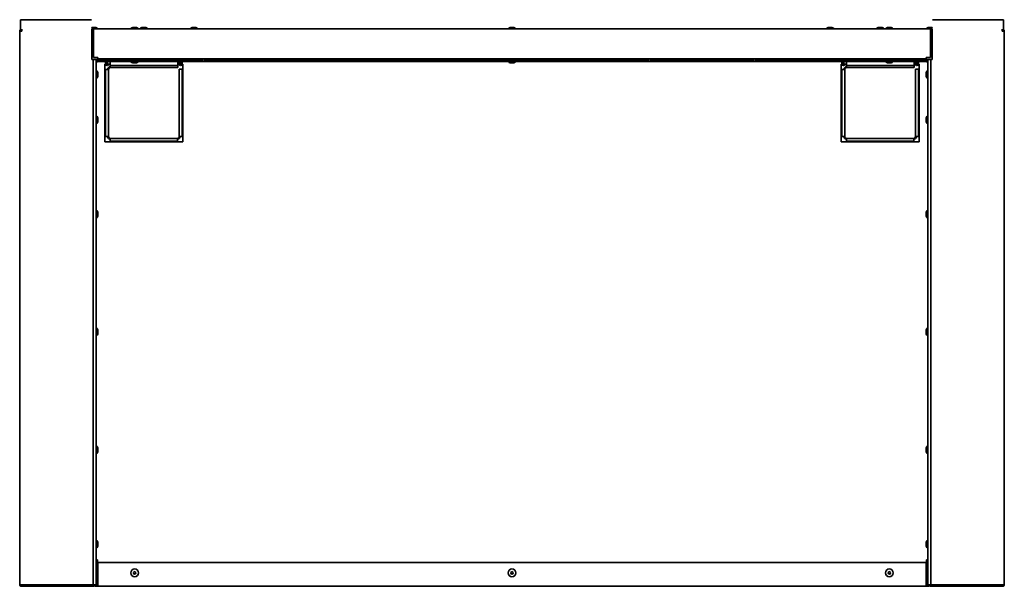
# Model space of a CAD drawing. Extents: x -3.9 to 70, y 4.3 to 46.8.
# Tile 2 of 3: x -3.9 to 37.9, y 22.8 to 46.8. Entities that reach past the tile are written whole.
import ezdxf

# ---------------------------------------------------------------- set-up
doc = ezdxf.new("R2010")
doc.units = 0
doc.header["$MEASUREMENT"] = 0

msp = doc.modelspace()

# ---------------------------------------------------------------- linework, layer by layer
at = {"color": 7, "lineweight": 35}
for p, q in [((-3.837, 46.842), (-1.837, 46.842)), ((-3.837, 46.36), (-3.837, 46.842)), ((-2.824, 46.842), (-0.824, 46.842)), ((34.826, 46.842), (36.826, 46.842)), ((37.839, 46.842), (35.839, 46.842)), ((37.839, 46.842), (37.839, 46.36)), ((-3.873, 46.36), (-3.873, 22.907)), ((-3.873, 46.36), (-3.787, 46.36)), ((-3.787, 46.36), (-3.78, 46.446)), ((-0.77, 46.453), (-0.824, 46.453)), ((-0.808, 46.446), (-0.824, 46.446)), ((-0.749, 46.446), (-0.808, 46.446)), ((-0.808, 46.446), (-0.808, 46.36)), ((-0.749, 46.41), (-0.808, 46.41)), ((-0.808, 46.36), (-0.808, 45.15)), ((-0.744, 46.511), (-0.783, 46.511)), ((-0.569, 46.453), (-0.77, 46.453)), ((34.751, 46.45), (-0.749, 46.45)), ((-0.749, 46.364), (-0.749, 46.45)), ((-0.749, 45.237), (-0.749, 46.364)), ((-0.683, 46.511), (-0.744, 46.511)), ((-0.569, 46.45), (-0.569, 46.453)), ((1.138, 46.457), (0.837, 46.457)), ((0.837, 46.45), (0.837, 46.457)), ((1.043, 46.515), (0.951, 46.515)), ((1.051, 46.515), (1.043, 46.515)), ((1.165, 46.457), (1.138, 46.457)), ((1.165, 46.45), (1.165, 46.457)), ((1.428, 46.453), (1.228, 46.453)), ((1.228, 46.45), (1.228, 46.453)), ((1.228, 46.45), (1.228, 46.453)), ((1.403, 46.511), (1.342, 46.511)), ((1.442, 46.511), (1.403, 46.511)), ((1.556, 46.453), (1.428, 46.453)), ((1.556, 46.45), (1.556, 46.453)), ((3.48, 46.453), (3.353, 46.453)), ((3.353, 46.45), (3.353, 46.453)), ((3.506, 46.511), (3.467, 46.511)), ((3.681, 46.453), (3.48, 46.453)), ((3.567, 46.511), (3.506, 46.511)), ((3.681, 46.45), (3.681, 46.453)), ((16.837, 46.45), (16.837, 46.457)), ((17.165, 46.457), (16.837, 46.457)), ((17.051, 46.515), (16.951, 46.515)), ((17.165, 46.45), (17.165, 46.457)), ((30.622, 46.453), (30.321, 46.453)), ((30.321, 46.45), (30.321, 46.453)), ((30.527, 46.511), (30.435, 46.511)), ((30.535, 46.511), (30.527, 46.511)), ((30.649, 46.453), (30.622, 46.453)), ((30.649, 46.45), (30.649, 46.453)), ((32.446, 46.45), (32.446, 46.453)), ((32.474, 46.453), (32.446, 46.453)), ((32.446, 46.45), (32.446, 46.453)), ((32.774, 46.453), (32.474, 46.453)), ((32.569, 46.511), (32.56, 46.511)), ((32.66, 46.511), (32.569, 46.511)), ((32.774, 46.45), (32.774, 46.453)), ((32.837, 46.45), (32.837, 46.457)), ((33.165, 46.457), (32.837, 46.457)), ((33.051, 46.515), (32.951, 46.515)), ((33.165, 46.45), (33.165, 46.457)), ((34.826, 46.453), (34.571, 46.453)), ((34.571, 46.45), (34.571, 46.453)), ((34.777, 46.511), (34.685, 46.511)), ((34.751, 46.45), (34.751, 46.364)), ((34.81, 46.446), (34.751, 46.446)), ((34.81, 46.41), (34.751, 46.41)), ((34.751, 45.237), (34.751, 46.364)), ((34.785, 46.511), (34.777, 46.511)), ((34.81, 46.446), (34.826, 46.446)), ((34.81, 46.36), (34.81, 46.446)), ((34.81, 46.36), (34.81, 45.15)), ((37.789, 46.36), (37.782, 46.446)), ((37.875, 46.36), (37.789, 46.36)), ((37.875, 46.36), (37.875, 22.907)), ((-0.808, 45.16), (-0.561, 45.16)), ((-0.808, 45.15), (-0.758, 45.15)), ((-0.758, 22.885), (-0.758, 45.15)), ((-0.624, 45.15), (-0.758, 45.15)), ((-0.561, 45.237), (-0.749, 45.237)), ((-0.696, 45.15), (-0.696, 45.16)), ((-0.66, 45.15), (-0.66, 45.16)), ((-0.624, 45.15), (-0.624, 22.885)), ((-0.561, 45.147), (-0.574, 45.147)), ((-0.574, 45.147), (-0.574, 45.111)), ((-0.561, 45.111), (-0.574, 45.111)), ((-0.574, 45.061), (-0.574, 45.111)), ((-0.561, 45.237), (-0.561, 45.187)), ((34.563, 45.187), (-0.561, 45.187)), ((-0.561, 45.075), (-0.561, 45.187)), ((-0.496, 45.167), (-0.496, 45.095)), ((-0.496, 45.167), (-0.011, 45.167)), ((-0.496, 45.144), (-0.011, 45.144)), ((-0.011, 45.118), (-0.496, 45.118)), ((-0.011, 45.095), (-0.496, 45.095)), ((-0.011, 45.095), (-0.011, 45.167)), ((0.06, 45.167), (0.06, 45.095)), ((0.06, 45.167), (0.546, 45.167)), ((0.06, 45.144), (0.546, 45.144)), ((0.546, 45.118), (0.06, 45.118)), ((0.546, 45.095), (0.06, 45.095)), ((0.546, 45.095), (0.546, 45.167)), ((0.617, 45.167), (0.617, 45.095)), ((0.617, 45.167), (1.102, 45.167)), ((0.617, 45.144), (1.102, 45.144)), ((1.102, 45.118), (0.617, 45.118)), ((1.102, 45.095), (0.617, 45.095)), ((1.102, 45.095), (1.102, 45.167)), ((1.174, 45.167), (1.174, 45.095)), ((1.174, 45.167), (1.659, 45.167)), ((1.174, 45.144), (1.659, 45.144)), ((1.659, 45.118), (1.174, 45.118)), ((1.659, 45.095), (1.174, 45.095)), ((1.659, 45.095), (1.659, 45.167)), ((1.73, 45.167), (1.73, 45.095)), ((1.73, 45.167), (2.216, 45.167)), ((1.73, 45.144), (2.216, 45.144)), ((2.216, 45.118), (1.73, 45.118)), ((2.216, 45.095), (1.73, 45.095)), ((2.216, 45.095), (2.216, 45.167)), ((2.287, 45.167), (2.287, 45.095)), ((2.287, 45.167), (2.772, 45.167)), ((2.287, 45.144), (2.772, 45.144)), ((2.772, 45.118), (2.287, 45.118)), ((2.772, 45.095), (2.287, 45.095)), ((2.772, 45.095), (2.772, 45.167)), ((2.843, 45.167), (2.843, 45.095)), ((2.843, 45.167), (3.329, 45.167)), ((2.843, 45.144), (3.329, 45.144)), ((3.329, 45.118), (2.843, 45.118)), ((3.329, 45.095), (2.843, 45.095)), ((3.329, 45.095), (3.329, 45.167)), ((3.4, 45.167), (3.4, 45.095)), ((3.4, 45.167), (3.885, 45.167)), ((3.4, 45.144), (3.885, 45.144)), ((3.885, 45.118), (3.4, 45.118)), ((3.885, 45.095), (3.4, 45.095)), ((3.885, 45.095), (3.885, 45.167)), ((3.957, 45.167), (3.957, 45.095)), ((3.957, 45.167), (4.442, 45.167)), ((3.957, 45.144), (4.442, 45.144)), ((4.442, 45.118), (3.957, 45.118)), ((4.442, 45.095), (3.957, 45.095)), ((4.442, 45.095), (4.442, 45.167)), ((4.513, 45.167), (4.513, 45.095)), ((4.513, 45.167), (4.999, 45.167)), ((4.513, 45.144), (4.999, 45.144)), ((4.999, 45.118), (4.513, 45.118)), ((4.999, 45.095), (4.513, 45.095)), ((4.999, 45.095), (4.999, 45.167)), ((5.07, 45.167), (5.07, 45.095)), ((5.07, 45.167), (5.555, 45.167)), ((5.07, 45.144), (5.555, 45.144)), ((5.555, 45.118), (5.07, 45.118)), ((5.555, 45.095), (5.07, 45.095)), ((5.555, 45.095), (5.555, 45.167)), ((5.626, 45.167), (5.626, 45.095)), ((5.626, 45.167), (6.112, 45.167)), ((5.626, 45.144), (6.112, 45.144)), ((6.112, 45.118), (5.626, 45.118)), ((6.112, 45.095), (5.626, 45.095)), ((6.112, 45.095), (6.112, 45.167)), ((6.183, 45.167), (6.183, 45.095)), ((6.183, 45.167), (6.668, 45.167)), ((6.183, 45.144), (6.668, 45.144)), ((6.668, 45.118), (6.183, 45.118)), ((6.668, 45.095), (6.183, 45.095)), ((6.668, 45.095), (6.668, 45.167)), ((6.74, 45.167), (6.74, 45.095)), ((6.74, 45.167), (7.225, 45.167)), ((6.74, 45.144), (7.225, 45.144)), ((7.225, 45.118), (6.74, 45.118)), ((7.225, 45.095), (6.74, 45.095)), ((7.225, 45.095), (7.225, 45.167)), ((7.296, 45.167), (7.296, 45.095)), ((7.296, 45.167), (7.782, 45.167)), ((7.296, 45.144), (7.782, 45.144)), ((7.782, 45.118), (7.296, 45.118)), ((7.782, 45.095), (7.296, 45.095)), ((7.782, 45.095), (7.782, 45.167)), ((7.853, 45.167), (7.853, 45.095)), ((7.853, 45.167), (8.338, 45.167)), ((7.853, 45.144), (8.338, 45.144)), ((8.338, 45.118), (7.853, 45.118)), ((8.338, 45.095), (7.853, 45.095)), ((8.338, 45.095), (8.338, 45.167)), ((8.409, 45.167), (8.409, 45.095)), ((8.409, 45.167), (8.895, 45.167)), ((8.409, 45.144), (8.895, 45.144)), ((8.895, 45.118), (8.409, 45.118)), ((8.895, 45.095), (8.409, 45.095)), ((8.895, 45.095), (8.895, 45.167)), ((8.966, 45.167), (8.966, 45.095)), ((8.966, 45.167), (9.451, 45.167)), ((8.966, 45.144), (9.451, 45.144)), ((9.451, 45.118), (8.966, 45.118)), ((9.451, 45.095), (8.966, 45.095)), ((9.451, 45.095), (9.451, 45.167)), ((9.523, 45.167), (9.523, 45.095)), ((9.523, 45.167), (10.008, 45.167)), ((9.523, 45.144), (10.008, 45.144)), ((10.008, 45.118), (9.523, 45.118)), ((10.008, 45.095), (9.523, 45.095)), ((10.008, 45.095), (10.008, 45.167)), ((10.079, 45.167), (10.079, 45.095)), ((10.079, 45.167), (10.564, 45.167)), ((10.079, 45.144), (10.564, 45.144)), ((10.564, 45.118), (10.079, 45.118)), ((10.564, 45.095), (10.079, 45.095)), ((10.564, 45.095), (10.564, 45.167)), ((10.636, 45.167), (10.636, 45.095)), ((10.636, 45.167), (11.121, 45.167)), ((10.636, 45.144), (11.121, 45.144)), ((11.121, 45.118), (10.636, 45.118)), ((11.121, 45.095), (10.636, 45.095)), ((11.121, 45.095), (11.121, 45.167)), ((11.192, 45.167), (11.192, 45.095)), ((11.192, 45.167), (11.678, 45.167)), ((11.192, 45.144), (11.678, 45.144)), ((11.678, 45.118), (11.192, 45.118)), ((11.678, 45.095), (11.192, 45.095)), ((11.678, 45.095), (11.678, 45.167)), ((11.749, 45.167), (11.749, 45.095)), ((11.749, 45.167), (12.234, 45.167)), ((11.749, 45.144), (12.234, 45.144)), ((12.234, 45.118), (11.749, 45.118)), ((12.234, 45.095), (11.749, 45.095)), ((12.234, 45.095), (12.234, 45.167)), ((12.305, 45.167), (12.305, 45.095)), ((12.305, 45.167), (12.791, 45.167)), ((12.305, 45.144), (12.791, 45.144)), ((12.791, 45.118), (12.305, 45.118)), ((12.791, 45.095), (12.305, 45.095)), ((12.791, 45.095), (12.791, 45.167)), ((12.862, 45.167), (12.862, 45.095)), ((12.862, 45.167), (13.347, 45.167)), ((12.862, 45.144), (13.347, 45.144)), ((13.347, 45.118), (12.862, 45.118)), ((13.347, 45.095), (12.862, 45.095)), ((13.347, 45.095), (13.347, 45.167)), ((13.419, 45.167), (13.419, 45.095)), ((13.419, 45.167), (13.904, 45.167)), ((13.419, 45.144), (13.904, 45.144)), ((13.904, 45.118), (13.419, 45.118)), ((13.904, 45.095), (13.419, 45.095)), ((13.904, 45.095), (13.904, 45.167)), ((13.975, 45.167), (13.975, 45.095)), ((13.975, 45.167), (14.461, 45.167)), ((13.975, 45.144), (14.461, 45.144)), ((14.461, 45.118), (13.975, 45.118)), ((14.461, 45.095), (13.975, 45.095)), ((14.461, 45.095), (14.461, 45.167)), ((14.532, 45.167), (14.532, 45.095)), ((14.532, 45.167), (15.017, 45.167)), ((14.532, 45.144), (15.017, 45.144)), ((15.017, 45.118), (14.532, 45.118)), ((15.017, 45.095), (14.532, 45.095)), ((15.017, 45.095), (15.017, 45.167)), ((15.088, 45.167), (15.088, 45.095)), ((15.088, 45.167), (15.574, 45.167)), ((15.088, 45.144), (15.574, 45.144)), ((15.574, 45.118), (15.088, 45.118)), ((15.574, 45.095), (15.088, 45.095)), ((15.574, 45.095), (15.574, 45.167)), ((15.645, 45.167), (15.645, 45.095)), ((15.645, 45.167), (16.13, 45.167)), ((15.645, 45.144), (16.13, 45.144)), ((16.13, 45.118), (15.645, 45.118)), ((16.13, 45.095), (15.645, 45.095)), ((16.13, 45.095), (16.13, 45.167)), ((16.202, 45.167), (16.202, 45.095)), ((16.202, 45.167), (16.687, 45.167)), ((16.202, 45.144), (16.687, 45.144)), ((16.687, 45.118), (16.202, 45.118)), ((16.687, 45.095), (16.202, 45.095)), ((16.687, 45.095), (16.687, 45.167)), ((16.758, 45.167), (16.758, 45.095)), ((16.758, 45.167), (17.244, 45.167)), ((16.758, 45.144), (17.244, 45.144)), ((17.244, 45.118), (16.758, 45.118)), ((17.244, 45.095), (16.758, 45.095)), ((17.244, 45.095), (17.244, 45.167)), ((17.315, 45.167), (17.315, 45.095)), ((17.315, 45.167), (17.8, 45.167)), ((17.315, 45.144), (17.8, 45.144)), ((17.8, 45.118), (17.315, 45.118)), ((17.8, 45.095), (17.315, 45.095)), ((17.8, 45.095), (17.8, 45.167)), ((17.871, 45.167), (17.871, 45.095)), ((17.871, 45.167), (18.357, 45.167)), ((17.871, 45.144), (18.357, 45.144)), ((18.357, 45.118), (17.871, 45.118)), ((18.357, 45.095), (17.871, 45.095)), ((18.357, 45.095), (18.357, 45.167)), ((18.428, 45.167), (18.428, 45.095)), ((18.428, 45.167), (18.913, 45.167)), ((18.428, 45.144), (18.913, 45.144)), ((18.913, 45.118), (18.428, 45.118)), ((18.913, 45.095), (18.428, 45.095)), ((18.913, 45.095), (18.913, 45.167)), ((18.985, 45.167), (18.985, 45.095)), ((18.985, 45.167), (19.47, 45.167)), ((18.985, 45.144), (19.47, 45.144)), ((19.47, 45.118), (18.985, 45.118)), ((19.47, 45.095), (18.985, 45.095)), ((19.47, 45.095), (19.47, 45.167)), ((19.541, 45.167), (19.541, 45.095)), ((19.541, 45.167), (20.027, 45.167)), ((19.541, 45.144), (20.027, 45.144)), ((20.027, 45.118), (19.541, 45.118)), ((20.027, 45.095), (19.541, 45.095)), ((20.027, 45.095), (20.027, 45.167)), ((20.098, 45.167), (20.098, 45.095)), ((20.098, 45.167), (20.583, 45.167)), ((20.098, 45.144), (20.583, 45.144)), ((20.583, 45.118), (20.098, 45.118)), ((20.583, 45.095), (20.098, 45.095)), ((20.583, 45.095), (20.583, 45.167)), ((20.654, 45.167), (20.654, 45.095)), ((20.654, 45.167), (21.14, 45.167)), ((20.654, 45.144), (21.14, 45.144)), ((21.14, 45.118), (20.654, 45.118)), ((21.14, 45.095), (20.654, 45.095)), ((21.14, 45.095), (21.14, 45.167)), ((21.211, 45.167), (21.211, 45.095)), ((21.211, 45.167), (21.696, 45.167)), ((21.211, 45.144), (21.696, 45.144)), ((21.696, 45.118), (21.211, 45.118)), ((21.696, 45.095), (21.211, 45.095)), ((21.696, 45.095), (21.696, 45.167)), ((21.768, 45.167), (21.768, 45.095)), ((21.768, 45.167), (22.253, 45.167)), ((21.768, 45.144), (22.253, 45.144)), ((22.253, 45.118), (21.768, 45.118)), ((22.253, 45.095), (21.768, 45.095)), ((22.253, 45.095), (22.253, 45.167)), ((22.324, 45.167), (22.324, 45.095)), ((22.324, 45.167), (22.809, 45.167)), ((22.324, 45.144), (22.809, 45.144)), ((22.809, 45.118), (22.324, 45.118)), ((22.809, 45.095), (22.324, 45.095)), ((22.809, 45.095), (22.809, 45.167)), ((22.881, 45.167), (22.881, 45.095)), ((22.881, 45.167), (23.366, 45.167)), ((22.881, 45.144), (23.366, 45.144)), ((23.366, 45.118), (22.881, 45.118)), ((23.366, 45.095), (22.881, 45.095)), ((23.366, 45.095), (23.366, 45.167)), ((23.437, 45.167), (23.437, 45.095)), ((23.437, 45.167), (23.923, 45.167)), ((23.437, 45.144), (23.923, 45.144)), ((23.923, 45.118), (23.437, 45.118)), ((23.923, 45.095), (23.437, 45.095)), ((23.923, 45.095), (23.923, 45.167)), ((23.994, 45.167), (23.994, 45.095)), ((23.994, 45.167), (24.479, 45.167)), ((23.994, 45.144), (24.479, 45.144)), ((24.479, 45.118), (23.994, 45.118)), ((24.479, 45.095), (23.994, 45.095)), ((24.479, 45.095), (24.479, 45.167)), ((24.551, 45.167), (24.551, 45.095)), ((24.551, 45.167), (25.036, 45.167)), ((24.551, 45.144), (25.036, 45.144)), ((25.036, 45.118), (24.551, 45.118)), ((25.036, 45.095), (24.551, 45.095)), ((25.036, 45.095), (25.036, 45.167)), ((25.107, 45.167), (25.107, 45.095)), ((25.107, 45.167), (25.592, 45.167)), ((25.107, 45.144), (25.592, 45.144)), ((25.592, 45.118), (25.107, 45.118)), ((25.592, 45.095), (25.107, 45.095)), ((25.592, 45.095), (25.592, 45.167)), ((25.664, 45.167), (25.664, 45.095)), ((25.664, 45.167), (26.149, 45.167)), ((25.664, 45.144), (26.149, 45.144)), ((26.149, 45.118), (25.664, 45.118)), ((26.149, 45.095), (25.664, 45.095)), ((26.149, 45.095), (26.149, 45.167)), ((26.22, 45.167), (26.22, 45.095)), ((26.22, 45.167), (26.706, 45.167)), ((26.22, 45.144), (26.706, 45.144)), ((26.706, 45.118), (26.22, 45.118)), ((26.706, 45.095), (26.22, 45.095)), ((26.706, 45.095), (26.706, 45.167)), ((26.777, 45.167), (26.777, 45.095)), ((26.777, 45.167), (27.262, 45.167)), ((26.777, 45.144), (27.262, 45.144)), ((27.262, 45.118), (26.777, 45.118)), ((27.262, 45.095), (26.777, 45.095)), ((27.262, 45.095), (27.262, 45.167)), ((27.333, 45.167), (27.333, 45.095)), ((27.333, 45.167), (27.819, 45.167)), ((27.333, 45.144), (27.819, 45.144)), ((27.819, 45.118), (27.333, 45.118)), ((27.819, 45.095), (27.333, 45.095)), ((27.819, 45.095), (27.819, 45.167)), ((27.89, 45.167), (27.89, 45.095)), ((27.89, 45.167), (28.375, 45.167)), ((27.89, 45.144), (28.375, 45.144)), ((28.375, 45.118), (27.89, 45.118)), ((28.375, 45.095), (27.89, 45.095)), ((28.375, 45.095), (28.375, 45.167)), ((28.447, 45.167), (28.447, 45.095)), ((28.447, 45.167), (28.932, 45.167)), ((28.447, 45.144), (28.932, 45.144)), ((28.932, 45.118), (28.447, 45.118)), ((28.932, 45.095), (28.447, 45.095)), ((28.932, 45.095), (28.932, 45.167)), ((29.003, 45.167), (29.003, 45.095)), ((29.003, 45.167), (29.489, 45.167)), ((29.003, 45.144), (29.489, 45.144)), ((29.489, 45.118), (29.003, 45.118)), ((29.489, 45.095), (29.003, 45.095)), ((29.489, 45.095), (29.489, 45.167)), ((29.56, 45.167), (29.56, 45.095)), ((29.56, 45.167), (30.045, 45.167)), ((29.56, 45.144), (30.045, 45.144)), ((30.045, 45.118), (29.56, 45.118)), ((30.045, 45.095), (29.56, 45.095)), ((30.045, 45.095), (30.045, 45.167)), ((30.116, 45.167), (30.116, 45.095)), ((30.116, 45.167), (30.602, 45.167)), ((30.116, 45.144), (30.602, 45.144)), ((30.602, 45.118), (30.116, 45.118)), ((30.602, 45.095), (30.116, 45.095)), ((30.602, 45.095), (30.602, 45.167)), ((30.673, 45.167), (30.673, 45.095)), ((30.673, 45.167), (31.158, 45.167)), ((30.673, 45.144), (31.158, 45.144)), ((31.158, 45.118), (30.673, 45.118)), ((31.158, 45.095), (30.673, 45.095)), ((31.158, 45.095), (31.158, 45.167)), ((31.23, 45.167), (31.23, 45.095)), ((31.23, 45.167), (31.715, 45.167)), ((31.23, 45.144), (31.715, 45.144)), ((31.715, 45.118), (31.23, 45.118)), ((31.715, 45.095), (31.23, 45.095)), ((31.715, 45.095), (31.715, 45.167)), ((31.786, 45.167), (31.786, 45.095)), ((31.786, 45.167), (32.272, 45.167)), ((31.786, 45.144), (32.272, 45.144)), ((32.272, 45.118), (31.786, 45.118)), ((32.272, 45.095), (31.786, 45.095)), ((32.272, 45.095), (32.272, 45.167)), ((32.343, 45.167), (32.343, 45.095)), ((32.343, 45.167), (32.828, 45.167)), ((32.343, 45.144), (32.828, 45.144)), ((32.828, 45.118), (32.343, 45.118)), ((32.828, 45.095), (32.343, 45.095)), ((32.828, 45.095), (32.828, 45.167)), ((32.899, 45.167), (32.899, 45.095)), ((32.899, 45.167), (33.385, 45.167)), ((32.899, 45.144), (33.385, 45.144)), ((33.385, 45.118), (32.899, 45.118)), ((33.385, 45.095), (32.899, 45.095)), ((33.385, 45.095), (33.385, 45.167)), ((33.456, 45.167), (33.456, 45.095)), ((33.456, 45.167), (33.941, 45.167)), ((33.456, 45.144), (33.941, 45.144)), ((33.941, 45.118), (33.456, 45.118)), ((33.941, 45.095), (33.456, 45.095)), ((33.941, 45.095), (33.941, 45.167)), ((34.013, 45.167), (34.013, 45.095)), ((34.013, 45.167), (34.498, 45.167)), ((34.013, 45.144), (34.498, 45.144)), ((34.498, 45.118), (34.013, 45.118)), ((34.498, 45.095), (34.013, 45.095)), ((34.498, 45.095), (34.498, 45.167)), ((34.751, 45.237), (34.563, 45.237)), ((34.563, 45.187), (34.563, 45.237)), ((34.563, 45.075), (34.563, 45.187)), ((34.563, 45.16), (34.81, 45.16)), ((34.576, 45.147), (34.563, 45.147)), ((34.576, 45.111), (34.563, 45.111)), ((34.576, 45.147), (34.576, 45.111)), ((34.576, 45.061), (34.576, 45.111)), ((34.76, 45.15), (34.626, 45.15)), ((34.626, 45.15), (34.626, 22.885)), ((34.662, 45.15), (34.662, 45.16)), ((34.698, 45.15), (34.698, 45.16)), ((34.81, 45.15), (34.76, 45.15)), ((34.76, 22.885), (34.76, 45.15)), ((-0.574, 45.061), (-0.624, 45.054)), ((-0.574, 45.061), (-0.624, 45.057)), ((-0.624, 44.683), (-0.617, 44.683)), ((-0.617, 44.382), (-0.617, 44.683)), ((-0.561, 45.075), (34.563, 45.075)), ((-0.23, 44.961), (-0.259, 44.961)), ((-0.259, 44.961), (-0.259, 41.661)), ((-0.23, 44.737), (-0.259, 44.737)), ((-0.23, 45.075), (-0.23, 44.96)), ((-0.108, 44.737), (-0.23, 44.737)), ((-0.23, 44.737), (-0.23, 41.887)), ((-0.194, 45.075), (-0.194, 44.96)), ((-0.144, 44.961), (-0.194, 44.961)), ((-0.144, 44.96), (-0.144, 45.075)), ((-0.033, 44.96), (-0.144, 44.96)), ((-0.108, 41.887), (-0.108, 44.737)), ((-0.033, 44.96), (-0.033, 45.075)), ((-0.033, 44.96), (-0.033, 44.899)), ((-0.033, 44.901), (-0.033, 44.812)), ((2.817, 44.899), (-0.033, 44.899)), ((-0.033, 44.899), (2.829, 44.899)), ((-0.033, 44.812), (2.829, 44.812)), ((0.837, 45.075), (1.165, 45.075)), ((0.837, 45.075), (0.837, 45.068)), ((0.837, 45.068), (1.165, 45.068)), ((0.951, 45.011), (1.051, 45.011)), ((0.951, 45.011), (1.051, 45.011)), ((1.165, 45.075), (1.165, 45.068)), ((2.829, 45.075), (2.829, 44.96)), ((2.892, 44.96), (2.829, 44.96)), ((2.829, 44.899), (2.829, 44.96)), ((2.829, 44.812), (2.829, 44.899)), ((2.892, 44.96), (2.892, 45.075)), ((2.892, 44.749), (2.892, 41.887)), ((3.014, 44.749), (2.892, 44.749)), ((2.928, 44.96), (2.928, 45.075)), ((2.978, 44.961), (2.928, 44.961)), ((2.978, 44.96), (2.978, 45.075)), ((3.014, 44.96), (3.014, 45.075)), ((3.041, 44.961), (3.014, 44.961)), ((3.041, 44.749), (3.014, 44.749)), ((3.014, 41.887), (3.014, 44.749)), ((3.041, 41.661), (3.041, 44.961)), ((16.837, 45.075), (17.165, 45.075)), ((16.837, 45.075), (16.837, 45.068)), ((16.837, 45.068), (17.165, 45.068)), ((16.951, 45.011), (17.051, 45.011)), ((16.951, 45.011), (17.051, 45.011)), ((17.165, 45.075), (17.165, 45.068)), ((30.96, 44.961), (30.96, 41.661)), ((30.989, 44.961), (30.96, 44.961)), ((30.989, 44.737), (30.96, 44.737)), ((30.989, 45.075), (30.989, 44.96)), ((31.11, 44.737), (30.989, 44.737)), ((30.989, 44.737), (30.989, 41.887)), ((31.025, 45.075), (31.025, 44.96)), ((31.075, 44.961), (31.025, 44.961)), ((31.075, 44.96), (31.075, 45.075)), ((31.185, 44.96), (31.075, 44.96)), ((31.11, 41.887), (31.11, 44.737)), ((31.185, 44.96), (31.185, 45.075)), ((31.185, 44.96), (31.185, 44.899)), ((31.185, 44.901), (31.185, 44.812)), ((34.035, 44.899), (31.185, 44.899)), ((31.185, 44.899), (34.048, 44.899)), ((31.185, 44.812), (34.048, 44.812)), ((32.837, 45.075), (32.864, 45.075)), ((32.837, 45.075), (32.837, 45.068)), ((32.837, 45.068), (32.864, 45.068)), ((32.864, 45.075), (33.165, 45.075)), ((32.864, 45.068), (33.165, 45.068)), ((32.951, 45.011), (33.043, 45.011)), ((32.959, 45.011), (33.051, 45.011)), ((33.165, 45.075), (33.165, 45.068)), ((34.048, 45.075), (34.048, 44.96)), ((34.11, 44.96), (34.048, 44.96)), ((34.048, 44.899), (34.048, 44.96)), ((34.048, 44.812), (34.048, 44.899)), ((34.11, 44.96), (34.11, 45.075)), ((34.11, 44.749), (34.11, 41.887)), ((34.232, 44.749), (34.11, 44.749)), ((34.146, 44.96), (34.146, 45.075)), ((34.196, 44.961), (34.146, 44.961)), ((34.196, 44.96), (34.196, 45.075)), ((34.232, 44.96), (34.232, 45.075)), ((34.26, 44.961), (34.232, 44.961)), ((34.26, 44.749), (34.232, 44.749)), ((34.232, 41.887), (34.232, 44.749)), ((34.26, 41.661), (34.26, 44.961)), ((34.576, 45.061), (34.626, 45.057)), ((34.576, 45.061), (34.626, 45.054)), ((34.619, 44.683), (34.619, 44.383)), ((34.626, 44.683), (34.619, 44.683)), ((-0.624, 44.355), (-0.617, 44.355)), ((-0.624, 44.355), (-0.617, 44.355)), ((-0.617, 44.355), (-0.617, 44.382)), ((-0.559, 44.477), (-0.559, 44.569)), ((-0.559, 44.469), (-0.559, 44.477)), ((34.561, 44.569), (34.561, 44.477)), ((34.561, 44.569), (34.561, 44.477)), ((34.561, 44.56), (34.561, 44.469)), ((34.561, 44.56), (34.561, 44.469)), ((34.619, 44.383), (34.619, 44.355)), ((34.626, 44.355), (34.619, 44.355)), ((34.626, 44.355), (34.619, 44.355)), ((-0.624, 42.766), (-0.617, 42.766)), ((-0.617, 42.739), (-0.617, 42.766)), ((-0.617, 42.438), (-0.617, 42.739)), ((-0.559, 42.644), (-0.559, 42.652)), ((-0.559, 42.552), (-0.559, 42.644)), ((34.561, 42.652), (34.561, 42.561)), ((34.561, 42.644), (34.561, 42.552)), ((34.619, 42.766), (34.619, 42.738)), ((34.626, 42.766), (34.619, 42.766)), ((34.619, 42.738), (34.619, 42.438)), ((-0.624, 42.438), (-0.617, 42.438)), ((34.626, 42.438), (34.619, 42.438)), ((-0.258, 41.887), (-0.23, 41.887)), ((-0.23, 41.887), (-0.108, 41.887)), ((2.817, 41.812), (-0.033, 41.812)), ((-0.033, 41.812), (-0.033, 41.69)), ((2.817, 41.812), (2.817, 41.69)), ((2.892, 41.887), (3.014, 41.887)), ((3.014, 41.887), (3.042, 41.887)), ((30.96, 41.887), (30.989, 41.887)), ((30.989, 41.887), (31.11, 41.887)), ((34.035, 41.812), (31.185, 41.812)), ((31.185, 41.812), (31.185, 41.69)), ((34.035, 41.812), (34.035, 41.69)), ((34.11, 41.887), (34.232, 41.887)), ((34.232, 41.887), (34.26, 41.887)), ((-0.259, 41.661), (3.041, 41.661)), ((-0.258, 41.662), (3.042, 41.662)), ((-0.033, 41.69), (2.817, 41.69)), ((-0.033, 41.69), (-0.033, 41.662)), ((2.817, 41.662), (2.817, 41.69)), ((30.96, 41.662), (34.26, 41.662)), ((30.96, 41.661), (34.26, 41.661)), ((31.185, 41.69), (34.035, 41.69)), ((31.185, 41.69), (31.185, 41.662)), ((34.035, 41.662), (34.035, 41.69)), ((-0.624, 38.766), (-0.617, 38.766)), ((-0.624, 38.438), (-0.617, 38.438)), ((-0.617, 38.466), (-0.617, 38.766)), ((-0.617, 38.438), (-0.617, 38.466)), ((-0.559, 38.561), (-0.559, 38.652)), ((-0.559, 38.552), (-0.559, 38.561)), ((34.561, 38.652), (34.561, 38.561)), ((34.561, 38.644), (34.561, 38.552)), ((34.619, 38.766), (34.619, 38.467)), ((34.626, 38.766), (34.619, 38.766)), ((34.619, 38.467), (34.619, 38.438)), ((34.626, 38.438), (34.619, 38.438)), ((-0.624, 33.766), (-0.617, 33.766)), ((-0.624, 33.438), (-0.617, 33.438)), ((-0.617, 33.438), (-0.617, 33.766)), ((-0.559, 33.552), (-0.559, 33.652)), ((34.561, 33.652), (34.561, 33.561)), ((34.561, 33.644), (34.561, 33.552)), ((34.619, 33.766), (34.619, 33.738)), ((34.626, 33.766), (34.619, 33.766)), ((34.619, 33.738), (34.619, 33.438)), ((34.626, 33.438), (34.619, 33.438)), ((-0.624, 28.766), (-0.617, 28.766)), ((-0.624, 28.438), (-0.617, 28.438)), ((-0.617, 28.438), (-0.617, 28.766)), ((-0.559, 28.552), (-0.559, 28.652)), ((34.561, 28.652), (34.561, 28.561)), ((34.561, 28.644), (34.561, 28.552)), ((34.619, 28.766), (34.619, 28.467)), ((34.626, 28.766), (34.619, 28.766)), ((34.619, 28.467), (34.619, 28.438)), ((34.626, 28.438), (34.619, 28.438)), ((-0.624, 24.766), (-0.617, 24.766)), ((-0.617, 24.438), (-0.617, 24.766)), ((-0.559, 24.552), (-0.559, 24.652)), ((-0.559, 24.552), (-0.559, 24.652)), ((34.561, 24.652), (34.561, 24.56)), ((34.561, 24.645), (34.561, 24.552)), ((34.619, 24.766), (34.619, 24.464)), ((34.626, 24.766), (34.619, 24.766)), ((-0.624, 24.438), (-0.617, 24.438)), ((34.619, 24.464), (34.619, 24.438)), ((34.626, 24.438), (34.619, 24.438)), ((-0.574, 23.943), (-0.624, 23.943)), ((-0.574, 23.558), (-0.574, 23.943)), ((-0.554, 23.825), (34.556, 23.825)), ((-0.554, 22.908), (-0.554, 23.825)), ((34.556, 23.825), (34.556, 22.908)), ((34.576, 23.557), (34.576, 23.943)), ((34.576, 23.943), (34.626, 23.943)), ((-0.624, 23.614), (-0.617, 23.614)), ((-0.617, 23.286), (-0.617, 23.614)), ((-0.559, 23.4), (-0.559, 23.5)), ((34.561, 23.5), (34.561, 23.4)), ((34.561, 23.5), (34.561, 23.4)), ((34.561, 23.5), (34.561, 23.4)), ((34.561, 23.5), (34.561, 23.4)), ((34.561, 23.5), (34.561, 23.432)), ((34.561, 23.468), (34.561, 23.4)), ((34.612, 23.658), (34.576, 23.658)), ((34.612, 23.658), (34.626, 23.658)), ((34.626, 23.614), (34.619, 23.614)), ((34.619, 23.614), (34.619, 23.286)), ((-0.624, 23.286), (-0.617, 23.286)), ((-0.574, 23.029), (-0.574, 23.341)), ((-0.574, 23.029), (-0.574, 22.943)), ((34.576, 23.029), (34.576, 23.342)), ((34.576, 22.943), (34.576, 23.029)), ((34.626, 23.286), (34.619, 23.286)), ((34.626, 23.286), (34.619, 23.286)), ((34.626, 23.286), (34.619, 23.286)), ((-3.837, 22.857), (-3.837, 22.894)), ((-3.837, 22.857), (-1.837, 22.857)), ((-3.787, 22.885), (-0.808, 22.885)), ((-3.787, 22.821), (-3.787, 22.857)), ((-3.787, 22.857), (-0.71, 22.857)), ((-3.787, 22.821), (-0.71, 22.821)), ((-2.824, 22.857), (-2.824, 22.885)), ((-2.824, 22.857), (-0.824, 22.857)), ((-1.837, 22.857), (-1.837, 22.885)), ((-0.824, 22.857), (-0.824, 22.885)), ((-0.698, 22.858), (-0.824, 22.858)), ((-0.808, 22.885), (-0.758, 22.885)), ((-0.624, 22.885), (-0.758, 22.885)), ((-0.71, 22.857), (-0.71, 22.858)), ((-0.679, 22.822), (-0.679, 22.827)), ((-0.679, 22.822), (-0.554, 22.822)), ((-0.554, 22.858), (-0.639, 22.858)), ((-0.639, 22.858), (-0.554, 22.858)), ((-0.554, 22.894), (-0.624, 22.894)), ((-0.574, 22.943), (-0.554, 22.943)), ((-0.554, 22.822), (-0.554, 22.908)), ((-0.554, 22.822), (34.556, 22.822)), ((34.556, 22.943), (34.576, 22.943)), ((34.556, 22.908), (34.556, 22.822)), ((34.626, 22.894), (34.556, 22.894)), ((34.641, 22.858), (34.556, 22.858)), ((34.556, 22.858), (34.642, 22.858)), ((34.556, 22.822), (34.681, 22.822)), ((34.626, 22.885), (34.76, 22.885)), ((34.681, 22.827), (34.681, 22.822)), ((34.826, 22.858), (34.7, 22.858)), ((34.712, 22.857), (34.712, 22.858)), ((37.789, 22.857), (34.712, 22.857)), ((37.789, 22.821), (34.712, 22.821)), ((34.76, 22.885), (34.81, 22.885)), ((37.789, 22.885), (34.81, 22.885)), ((34.826, 22.857), (34.826, 22.885)), ((34.826, 22.857), (36.826, 22.857)), ((35.839, 22.885), (35.839, 22.857)), ((37.839, 22.857), (35.839, 22.857)), ((36.826, 22.857), (36.826, 22.885)), ((37.789, 22.821), (37.789, 22.857)), ((37.839, 22.894), (37.839, 22.857))]:
    msp.add_line(p, q, dxfattribs=at)
for points in [[(-3.873, 22.907), (-3.873, 22.906), (-3.872, 22.905), (-3.871, 22.904), (-3.867, 22.902), (-3.858, 22.899), (-3.835, 22.893), (-3.787, 22.885)], [(37.875, 22.907), (37.875, 22.906), (37.875, 22.905), (37.873, 22.904), (37.869, 22.902), (37.86, 22.899), (37.837, 22.893), (37.789, 22.885)]]:
    msp.add_lwpolyline(points, dxfattribs=at)
for centre, radius in [((1.001, 23.392), 0.164), ((1.001, 23.392), 0.05), ((17.001, 23.392), 0.164), ((17.001, 23.392), 0.05), ((33.001, 23.392), 0.164), ((33.001, 23.392), 0.05)]:
    msp.add_circle(centre, radius, dxfattribs=at)
for centre, radius, start, end in [((-3.787, 46.36), 0.0859, 125.5964, 180), ((-0.772, 46.348), 0.164, 93.8393, 108.4497), ((-0.694, 46.348), 0.164, 40.2014, 86.1607), ((0.962, 46.352), 0.164, 93.8393, 139.7986), ((1.04, 46.352), 0.164, 40.2014, 86.1607), ((1.353, 46.348), 0.164, 93.8393, 139.7986), ((1.431, 46.348), 0.164, 40.2014, 86.1607), ((3.478, 46.348), 0.164, 93.8393, 139.7986), ((3.556, 46.348), 0.164, 40.2014, 86.1607), ((16.962, 46.352), 0.164, 93.8393, 139.7986), ((17.04, 46.352), 0.164, 40.2014, 86.1607), ((30.446, 46.348), 0.164, 93.8393, 139.7986), ((30.525, 46.348), 0.164, 40.2014, 86.1607), ((32.571, 46.348), 0.164, 93.8393, 139.7986), ((32.65, 46.348), 0.164, 40.2014, 86.1607), ((32.962, 46.352), 0.164, 93.8393, 139.7986), ((33.04, 46.352), 0.164, 40.2014, 86.1607), ((34.696, 46.348), 0.164, 93.8393, 139.7986), ((34.775, 46.348), 0.164, 71.6945, 86.1607), ((37.789, 46.36), 0.0859, 360, 54.4036), ((-0.574, 45.061), 0.0859, 90, 125.2687), ((-0.574, 45.061), 0.05, 90, 172.7512), ((34.576, 45.061), 0.0859, 54.4033, 90), ((34.576, 45.061), 0.05, 0, 90), ((-0.723, 44.558), 0.164, 3.8393, 49.7986), ((-0.169, 44.96), 0.0609, 180, 360), ((-0.169, 44.96), 0.025, 180, 360), ((-0.033, 44.737), 0.111, 90, 180), ((-0.033, 44.737), 0.075, 90, 180), ((0.962, 45.174), 0.164, 220.2014, 266.1607), ((1.04, 45.174), 0.164, 273.8393, 319.7986), ((2.953, 44.96), 0.0609, 180, 360), ((2.953, 44.96), 0.025, 180, 360), ((16.962, 45.174), 0.164, 220.2014, 266.1607), ((17.04, 45.174), 0.164, 273.8393, 319.7986), ((31.05, 44.96), 0.0609, 180, 360), ((31.05, 44.96), 0.025, 180, 360), ((31.185, 44.737), 0.111, 90, 180), ((31.185, 44.737), 0.075, 90, 180), ((32.962, 45.174), 0.164, 220.2014, 266.1607), ((33.04, 45.174), 0.164, 273.8393, 319.7986), ((34.171, 44.96), 0.0609, 180, 360), ((34.171, 44.96), 0.025, 180, 360), ((34.724, 44.558), 0.164, 130.2014, 176.1607), ((34.724, 44.558), 0.164, 130.2014, 176.1607), ((-0.723, 44.48), 0.164, 310.2014, 356.1607), ((34.724, 44.48), 0.164, 183.8393, 229.7986), ((34.724, 44.48), 0.164, 183.8393, 229.7986), ((-0.723, 42.642), 0.164, 3.8393, 49.7986), ((34.724, 42.642), 0.164, 130.2014, 176.1607), ((-0.723, 42.563), 0.164, 310.2014, 356.1607), ((34.724, 42.563), 0.164, 183.8393, 229.7986), ((-0.033, 41.887), 0.111, 180, 270), ((-0.033, 41.887), 0.075, 180, 270), ((2.817, 41.887), 0.111, 270, 360), ((2.817, 41.887), 0.075, 270, 360), ((31.185, 41.887), 0.111, 180, 270), ((31.185, 41.887), 0.075, 180, 270), ((34.035, 41.887), 0.111, 270, 360), ((34.035, 41.887), 0.075, 270, 360), ((-0.723, 38.642), 0.164, 3.8393, 49.7986), ((-0.723, 38.563), 0.164, 310.2014, 356.1607), ((34.724, 38.642), 0.164, 130.2014, 176.1607), ((34.724, 38.563), 0.164, 183.8393, 229.7986), ((-0.723, 33.642), 0.164, 3.8393, 49.7986), ((-0.723, 33.563), 0.164, 310.2014, 356.1607), ((34.724, 33.642), 0.164, 130.2014, 176.1607), ((34.724, 33.563), 0.164, 183.8393, 229.7986), ((-0.723, 28.642), 0.164, 3.8393, 49.7986), ((-0.723, 28.563), 0.164, 310.2014, 356.1607), ((34.724, 28.642), 0.164, 130.2014, 176.1607), ((34.724, 28.563), 0.164, 183.8393, 229.7986), ((-0.723, 24.642), 0.164, 3.8393, 49.7986), ((34.724, 24.642), 0.164, 130.2014, 176.1607), ((-0.723, 24.563), 0.164, 310.2014, 356.1607), ((34.724, 24.563), 0.164, 183.8393, 229.7986), ((-0.722, 23.489), 0.164, 3.8393, 49.7986), ((-0.722, 23.411), 0.164, 310.2014, 356.1607), ((34.724, 23.489), 0.164, 130.2014, 176.1607), ((34.724, 23.489), 0.164, 130.2014, 176.1607), ((34.724, 23.489), 0.164, 130.2014, 176.1607), ((34.724, 23.411), 0.164, 183.8393, 229.7986), ((34.724, 23.411), 0.164, 183.8393, 229.7986), ((34.724, 23.411), 0.164, 183.8393, 229.7986), ((-3.787, 22.907), 0.0859, 180, 270), ((-0.71, 22.907), 0.05, 270, 333.6275), ((-0.71, 22.907), 0.0859, 270, 345.0151), ((34.712, 22.907), 0.0859, 194.9849, 270), ((34.712, 22.907), 0.05, 206.3725, 270), ((37.789, 22.907), 0.0859, 270, 360)]:
    msp.add_arc(centre, radius, start, end, dxfattribs=at)

doc.saveas('drawing.dxf')
